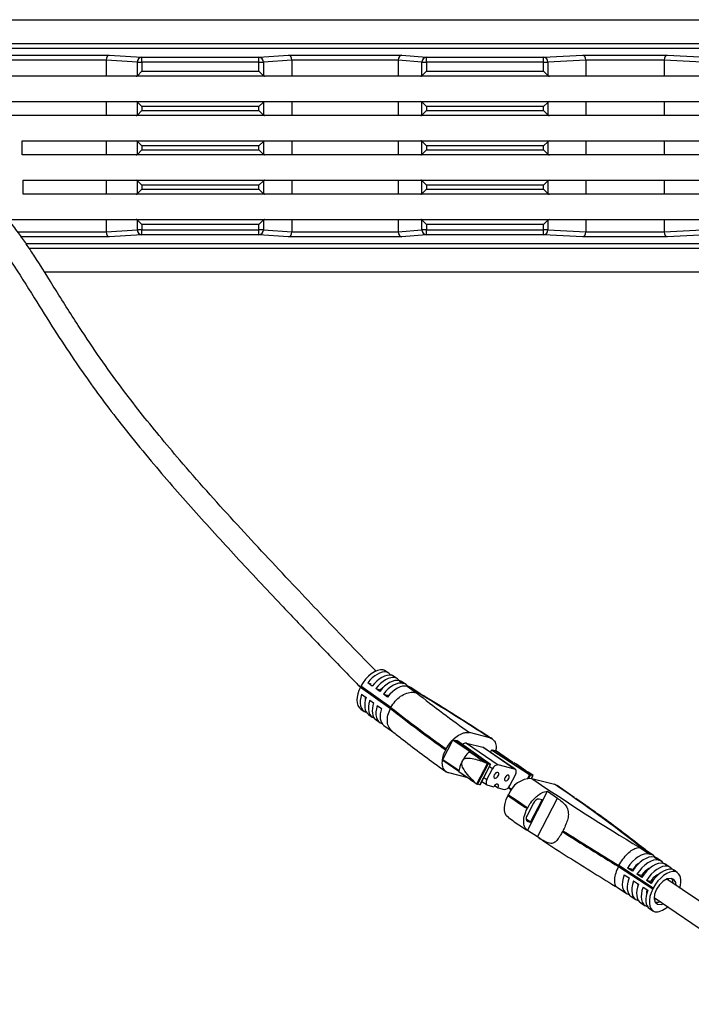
# Model space of a CAD drawing. Header units: millimetres. Extents: x 315 to 966, y 255 to 659.
# Tile 6 of 11: x 569 to 629, y 571 to 659. Entities that reach past the tile are written whole.
import ezdxf

# ---------------------------------------------------------------- set-up
doc = ezdxf.new("R2010")
doc.units = ezdxf.units.MM

msp = doc.modelspace()

# ---------------------------------------------------------------- linework, layer by layer
at = {"color": 7, "linetype": 'Continuous', "lineweight": 25}
for p, q in [((553.245, 659.126), (693.245, 659.126)), ((556.257, 657.013), (690.233, 657.013)), ((690.233, 656.563), (556.257, 656.563)), ((567.205, 655.977), (577.271, 655.977)), ((577.271, 655.977), (580.172, 655.785)), ((590.617, 655.785), (593.253, 655.977)), ((593.253, 655.977), (603.341, 655.977)), ((603.341, 655.977), (605.542, 655.785)), ((615.991, 655.785), (619.498, 655.977)), ((619.498, 655.977), (626.991, 655.977)), ((626.991, 655.977), (630.499, 655.785)), ((576.999, 655.528), (567.499, 655.528)), ((579.774, 655.336), (576.999, 655.519)), ((576.999, 655.519), (576.999, 654.081)), ((579.774, 655.336), (580.172, 655.336)), ((579.774, 654.133), (579.774, 655.336)), ((580.172, 655.336), (580.172, 655.785)), ((580.172, 655.785), (590.617, 655.785)), ((590.617, 655.336), (580.172, 655.336)), ((580.172, 655.336), (580.172, 654.531)), ((590.617, 655.336), (590.617, 655.785)), ((590.617, 655.336), (591.023, 655.336)), ((590.617, 654.531), (590.617, 655.336)), ((593.536, 655.519), (591.023, 655.336)), ((591.023, 655.336), (591.023, 654.125)), ((603.036, 655.528), (593.536, 655.528)), ((593.536, 655.519), (593.536, 654.081)), ((605.124, 655.336), (603.036, 655.518)), ((603.036, 655.518), (603.036, 654.081)), ((605.124, 655.336), (605.542, 655.336)), ((605.124, 654.113), (605.124, 655.336)), ((605.542, 655.336), (605.542, 655.785)), ((605.542, 655.785), (615.991, 655.785)), ((615.991, 655.336), (605.542, 655.336)), ((605.542, 655.336), (605.542, 654.531)), ((615.991, 655.336), (615.991, 655.785)), ((615.991, 655.336), (616.37, 655.336)), ((615.991, 654.531), (615.991, 655.336)), ((619.745, 655.52), (616.37, 655.336)), ((616.37, 655.336), (616.37, 654.152)), ((626.745, 655.528), (619.745, 655.528)), ((619.745, 655.52), (619.745, 654.081)), ((630.119, 655.336), (626.745, 655.52)), ((626.745, 655.52), (626.745, 654.081)), ((579.774, 654.133), (580.172, 654.531)), ((580.172, 654.531), (590.617, 654.531)), ((591.023, 654.125), (590.617, 654.531)), ((605.124, 654.113), (605.542, 654.531)), ((605.542, 654.531), (615.991, 654.531)), ((616.37, 654.152), (615.991, 654.531)), ((576.999, 654.081), (567.499, 654.081)), ((579.663, 654.081), (576.999, 654.081)), ((591.116, 654.081), (579.663, 654.081)), ((593.536, 654.081), (591.116, 654.081)), ((603.036, 654.081), (593.536, 654.081)), ((605.057, 654.081), (603.036, 654.081)), ((616.524, 654.081), (605.057, 654.081)), ((619.745, 654.081), (616.524, 654.081)), ((626.745, 654.081), (619.745, 654.081)), ((629.965, 654.081), (626.745, 654.081)), ((567.499, 651.831), (576.999, 651.831)), ((576.999, 651.831), (576.999, 650.581)), ((576.999, 651.831), (579.663, 651.831)), ((579.663, 651.831), (591.116, 651.831)), ((579.774, 650.633), (579.774, 651.779)), ((579.774, 651.779), (580.172, 651.381)), ((590.617, 651.381), (591.023, 651.787)), ((591.023, 651.787), (591.023, 650.625)), ((591.116, 651.831), (593.536, 651.831)), ((593.536, 651.831), (593.536, 650.581)), ((593.536, 651.831), (603.036, 651.831)), ((603.036, 651.831), (603.036, 650.581)), ((603.036, 651.831), (605.057, 651.831)), ((605.057, 651.831), (616.524, 651.831)), ((605.124, 651.799), (605.542, 651.381)), ((605.124, 650.613), (605.124, 651.799)), ((615.991, 651.381), (616.37, 651.761)), ((616.37, 651.761), (616.37, 650.652)), ((616.524, 651.831), (619.745, 651.831)), ((619.745, 651.831), (619.745, 650.581)), ((619.745, 651.831), (626.745, 651.831)), ((626.745, 651.831), (626.745, 650.581)), ((626.745, 651.831), (629.965, 651.831)), ((579.774, 650.633), (580.172, 651.031)), ((580.172, 651.381), (580.172, 651.031)), ((590.617, 651.381), (580.172, 651.381)), ((580.172, 651.031), (590.617, 651.031)), ((590.617, 651.031), (590.617, 651.381)), ((590.617, 651.031), (591.023, 650.625)), ((605.124, 650.613), (605.542, 651.031)), ((615.991, 651.381), (605.542, 651.381)), ((605.542, 651.381), (605.542, 651.031)), ((605.542, 651.031), (615.991, 651.031)), ((615.991, 651.031), (615.991, 651.381)), ((615.991, 651.031), (616.37, 650.652)), ((576.999, 650.581), (567.499, 650.581)), ((579.663, 650.581), (576.999, 650.581)), ((591.116, 650.581), (579.663, 650.581)), ((593.536, 650.581), (591.116, 650.581)), ((603.036, 650.581), (593.536, 650.581)), ((605.057, 650.581), (603.036, 650.581)), ((616.524, 650.581), (605.057, 650.581)), ((619.745, 650.581), (616.524, 650.581)), ((626.745, 650.581), (619.745, 650.581)), ((629.965, 650.581), (626.745, 650.581)), ((569.507, 647.081), (569.507, 648.331)), ((569.507, 648.331), (576.999, 648.331)), ((576.999, 648.331), (576.999, 647.081)), ((576.999, 648.331), (579.663, 648.331)), ((579.663, 648.331), (591.116, 648.331)), ((580.172, 647.881), (579.774, 648.279)), ((579.774, 647.133), (579.774, 648.279)), ((591.023, 648.287), (590.617, 647.881)), ((591.023, 648.287), (591.023, 647.125)), ((591.116, 648.331), (593.536, 648.331)), ((593.536, 648.331), (593.536, 647.081)), ((593.536, 648.331), (603.036, 648.331)), ((603.036, 648.331), (603.036, 647.081)), ((603.036, 648.331), (605.057, 648.331)), ((605.057, 648.331), (616.524, 648.331)), ((605.124, 647.113), (605.124, 648.299)), ((605.542, 647.881), (605.124, 648.299)), ((616.37, 648.261), (615.991, 647.881)), ((616.37, 648.261), (616.37, 647.152)), ((616.524, 648.331), (619.745, 648.331)), ((619.745, 648.331), (619.745, 647.081)), ((619.745, 648.331), (626.745, 648.331)), ((626.745, 648.331), (626.745, 647.081)), ((626.745, 648.331), (629.965, 648.331)), ((580.172, 647.531), (579.774, 647.133)), ((590.617, 647.881), (580.172, 647.881)), ((580.172, 647.881), (580.172, 647.531)), ((580.172, 647.531), (590.617, 647.531)), ((590.617, 647.531), (590.617, 647.881)), ((591.023, 647.125), (590.617, 647.531)), ((605.542, 647.531), (605.124, 647.113)), ((605.542, 647.881), (605.542, 647.531)), ((615.991, 647.881), (605.542, 647.881)), ((605.542, 647.531), (615.991, 647.531)), ((615.991, 647.531), (615.991, 647.881)), ((616.37, 647.152), (615.991, 647.531)), ((576.999, 647.081), (569.507, 647.081)), ((579.663, 647.081), (576.999, 647.081)), ((591.116, 647.081), (579.663, 647.081)), ((593.536, 647.081), (591.116, 647.081)), ((603.036, 647.081), (593.536, 647.081)), ((605.057, 647.081), (603.036, 647.081)), ((616.524, 647.081), (605.057, 647.081)), ((619.745, 647.081), (616.524, 647.081)), ((626.745, 647.081), (619.745, 647.081)), ((629.965, 647.081), (626.745, 647.081)), ((569.6, 643.581), (569.6, 644.831)), ((569.6, 644.831), (576.999, 644.831)), ((576.999, 644.831), (576.999, 643.581)), ((576.999, 644.831), (579.663, 644.831)), ((579.663, 644.831), (591.116, 644.831)), ((579.774, 643.633), (579.774, 644.779)), ((580.172, 644.381), (579.774, 644.779)), ((591.023, 644.787), (590.617, 644.381)), ((591.023, 644.787), (591.023, 643.625)), ((591.116, 644.831), (593.536, 644.831)), ((593.536, 644.831), (593.536, 643.581)), ((593.536, 644.831), (603.036, 644.831)), ((603.036, 644.831), (603.036, 643.581)), ((603.036, 644.831), (605.057, 644.831)), ((605.057, 644.831), (616.524, 644.831)), ((605.542, 644.381), (605.124, 644.799)), ((605.124, 643.613), (605.124, 644.799)), ((616.37, 644.761), (615.991, 644.381)), ((616.37, 644.761), (616.37, 643.652)), ((616.524, 644.831), (619.745, 644.831)), ((619.745, 644.831), (619.745, 643.581)), ((619.745, 644.831), (626.745, 644.831)), ((626.745, 644.831), (626.745, 643.581)), ((626.745, 644.831), (629.965, 644.831)), ((580.172, 644.031), (579.774, 643.633)), ((580.172, 644.381), (580.172, 644.031)), ((590.617, 644.381), (580.172, 644.381)), ((580.172, 644.031), (590.617, 644.031)), ((590.617, 644.031), (590.617, 644.381)), ((591.023, 643.625), (590.617, 644.031)), ((605.542, 644.031), (605.124, 643.613)), ((615.991, 644.381), (605.542, 644.381)), ((605.542, 644.381), (605.542, 644.031)), ((605.542, 644.031), (615.991, 644.031)), ((615.991, 644.031), (615.991, 644.381)), ((616.37, 643.652), (615.991, 644.031)), ((576.999, 643.581), (569.6, 643.581)), ((579.663, 643.581), (576.999, 643.581)), ((591.116, 643.581), (579.663, 643.581)), ((593.536, 643.581), (591.116, 643.581)), ((603.036, 643.581), (593.536, 643.581)), ((605.057, 643.581), (603.036, 643.581)), ((616.524, 643.581), (605.057, 643.581)), ((619.745, 643.581), (616.524, 643.581)), ((626.745, 643.581), (619.745, 643.581)), ((629.965, 643.581), (626.745, 643.581)), ((568.274, 641.331), (576.999, 641.331)), ((576.999, 641.331), (576.999, 640.232)), ((576.999, 641.331), (579.663, 641.331)), ((579.663, 641.331), (591.116, 641.331)), ((580.172, 640.881), (579.774, 641.279)), ((579.774, 640.416), (579.774, 641.279)), ((590.617, 640.881), (591.023, 641.287)), ((591.023, 641.287), (591.023, 640.416)), ((591.116, 641.331), (593.536, 641.331)), ((593.536, 641.331), (593.536, 640.233)), ((593.536, 641.331), (603.036, 641.331)), ((603.036, 641.331), (603.036, 640.234)), ((603.036, 641.331), (605.057, 641.331)), ((605.057, 641.331), (616.524, 641.331)), ((605.542, 640.881), (605.124, 641.299)), ((605.124, 640.416), (605.124, 641.299)), ((615.991, 640.881), (616.37, 641.261)), ((616.37, 641.261), (616.37, 640.416)), ((616.524, 641.331), (619.745, 641.331)), ((619.745, 641.331), (619.745, 640.231)), ((619.745, 641.331), (626.745, 641.331)), ((626.745, 641.331), (626.745, 640.231)), ((626.745, 641.331), (629.965, 641.331)), ((576.999, 640.232), (579.774, 640.416)), ((580.172, 640.416), (579.774, 640.416)), ((590.617, 640.881), (580.172, 640.881)), ((580.172, 640.881), (580.172, 640.416)), ((580.172, 640.416), (590.617, 640.416)), ((580.172, 639.966), (580.172, 640.416)), ((590.617, 640.416), (590.617, 640.881)), ((591.023, 640.416), (590.617, 640.416)), ((590.617, 639.966), (590.617, 640.416)), ((591.023, 640.416), (593.536, 640.233)), ((593.536, 640.224), (603.036, 640.224)), ((603.036, 640.234), (605.124, 640.416)), ((605.542, 640.416), (605.124, 640.416)), ((615.991, 640.881), (605.542, 640.881)), ((605.542, 640.881), (605.542, 640.416)), ((605.542, 640.416), (615.991, 640.416)), ((605.542, 639.966), (605.542, 640.416)), ((615.991, 640.416), (615.991, 640.881)), ((616.37, 640.416), (615.991, 640.416)), ((615.991, 639.966), (615.991, 640.416)), ((616.37, 640.416), (619.745, 640.231)), ((619.745, 640.224), (626.745, 640.224)), ((626.745, 640.231), (630.119, 640.416)), ((580.172, 639.966), (577.271, 639.774)), ((590.617, 639.966), (580.172, 639.966)), ((593.253, 639.774), (590.617, 639.966)), ((603.341, 639.774), (593.253, 639.774)), ((605.542, 639.966), (603.341, 639.774)), ((615.991, 639.966), (605.542, 639.966)), ((619.498, 639.774), (615.991, 639.966)), ((626.991, 639.774), (619.498, 639.774)), ((630.499, 639.966), (626.991, 639.774)), ((693.245, 636.626), (571.509, 636.626)), ((602.141, 600.953), (601.808, 601.171)), ((600.707, 599.773), (600.31, 600.055)), ((600.31, 600.055), (600.577, 599.986)), ((602.961, 600.417), (602.593, 600.657)), ((603.138, 600.252), (603.468, 600.018)), ((603.138, 600.252), (603.148, 600.25)), ((603.525, 600.003), (603.148, 600.25)), ((603.735, 599.911), (603.357, 600.158)), ((603.525, 600.003), (603.468, 600.018)), ((599.66, 599.678), (599.705, 599.765)), ((599.66, 599.678), (602.336, 597.778)), ((602.382, 597.865), (599.705, 599.765)), ((599.767, 599.04), (600.164, 598.759)), ((601.376, 599.298), (601.029, 599.545)), ((601.029, 599.545), (601.432, 599.441)), ((601.432, 599.441), (601.469, 599.416)), ((602.078, 598.8), (601.706, 599.064)), ((601.706, 599.064), (602.158, 598.947)), ((602.393, 599.158), (602.158, 598.947)), ((603.84, 599.754), (604.655, 599.175)), ((603.84, 599.754), (603.95, 599.725)), ((604.88, 599.117), (603.95, 599.725)), ((605.046, 599.054), (604.159, 599.634)), ((600.486, 598.53), (600.833, 598.284)), ((602.158, 598.947), (602.183, 598.93)), ((599.692, 597.73), (599.983, 597.524)), ((600.38, 597.242), (600.702, 597.014)), ((601.163, 598.049), (601.535, 597.785)), ((602.336, 597.778), (602.382, 597.865)), ((601.049, 596.767), (601.38, 596.533)), ((601.751, 596.269), (602.524, 595.72)), ((611.187, 595.161), (609.389, 595.625)), ((607.013, 593.22), (607.91, 594.953)), ((607.961, 594.989), (609.506, 593.939)), ((607.961, 594.989), (608.255, 594.914)), ((611.244, 592.791), (608.255, 594.914)), ((608.255, 594.914), (608.261, 594.911)), ((611.25, 592.789), (608.261, 594.911)), ((609.101, 594.695), (611.947, 592.761)), ((609.101, 594.695), (610.559, 594.32)), ((607.312, 594.175), (607.267, 594.087)), ((609.39, 593.969), (609.506, 593.939)), ((613.404, 592.385), (610.559, 594.32)), ((613.459, 592.361), (610.613, 594.295)), ((611.249, 593.863), (611.353, 594.065)), ((611.353, 594.065), (611.405, 594.101)), ((614.738, 591.854), (611.353, 594.065)), ((611.405, 594.101), (611.699, 594.026)), ((611.405, 594.101), (614.823, 591.868)), ((613.244, 592.975), (611.699, 594.026)), ((613.247, 592.975), (611.704, 594.023)), ((607.014, 593.171), (608.438, 592.203)), ((608.726, 593.059), (608.772, 593.146)), ((610.034, 591.057), (610.972, 592.87)), ((611.034, 592.845), (610.092, 591.025)), ((611.034, 592.845), (611.244, 592.791)), ((613.244, 592.975), (613.36, 592.945)), ((609.257, 591.589), (607.531, 592.034)), ((610.305, 590.97), (611.246, 592.79)), ((610.321, 590.98), (611.252, 592.78)), ((610.94, 591.454), (611.428, 592.398)), ((611.246, 592.79), (611.244, 592.791)), ((611.252, 592.78), (611.246, 592.79)), ((613.404, 592.385), (611.947, 592.761)), ((610.479, 591.286), (610.95, 590.965)), ((612.98, 590.927), (613.469, 591.872)), ((614.82, 591.869), (614.738, 591.854)), ((614.823, 591.868), (614.82, 591.869)), ((614.823, 591.868), (615.033, 591.814)), ((614.909, 591.553), (615.045, 591.817)), ((614.924, 591.549), (616.964, 591.023)), ((610.302, 590.97), (610.092, 591.025)), ((610.302, 590.97), (610.305, 590.97)), ((610.321, 590.98), (610.305, 590.97)), ((611.005, 590.94), (611.542, 590.802)), ((611.617, 590.912), (611.925, 590.703)), ((611.925, 590.703), (612.462, 590.565)), ((612.838, 590.728), (613.125, 590.54)), ((614.538, 586.921), (616.346, 590.416)), ((616.346, 590.416), (617.224, 589.796)), ((618.723, 589.863), (617.182, 590.925)), ((612.806, 590.01), (612.851, 590.098)), ((615.085, 589.353), (614.508, 588.238)), ((614.823, 587.661), (615.853, 589.652)), ((615.433, 586.336), (617.224, 589.796)), ((615.853, 589.652), (615.603, 589.716)), ((619.741, 589.147), (618.863, 589.767)), ((614.569, 588.943), (614.524, 588.856)), ((614.823, 587.661), (614.432, 587.927)), ((614.573, 587.725), (614.823, 587.661)), ((615.433, 586.336), (614.538, 586.921)), ((617.668, 586.807), (617.714, 586.895)), ((624.555, 585.384), (625.432, 584.81)), ((625.548, 584.78), (624.78, 585.326)), ((625.779, 584.674), (625.054, 585.189)), ((625.548, 584.78), (625.432, 584.81)), ((625.86, 584.531), (626.269, 584.263)), ((625.86, 584.531), (625.923, 584.514)), ((626.281, 584.26), (625.923, 584.514)), ((626.512, 584.154), (626.154, 584.408)), ((626.281, 584.26), (626.269, 584.263)), ((622.66, 583.698), (622.705, 583.786)), ((622.66, 583.698), (625.715, 581.701)), ((625.761, 581.788), (622.705, 583.786)), ((623.9, 583.286), (623.472, 583.566)), ((623.937, 583.446), (623.472, 583.566)), ((623.937, 583.446), (623.983, 583.415)), ((627.254, 583.628), (626.896, 583.882)), ((627.885, 583.179), (627.612, 583.373)), ((623.175, 582.973), (623.603, 582.693)), ((624.012, 582.426), (624.45, 582.14)), ((624.747, 582.732), (624.309, 583.019)), ((624.722, 582.912), (624.309, 583.019)), ((624.722, 582.912), (624.819, 582.846)), ((625.564, 582.198), (625.155, 582.465)), ((625.516, 582.372), (625.155, 582.465)), ((625.516, 582.372), (625.627, 582.297)), ((626.296, 583.042), (626.293, 583.044)), ((640.918, 573.1), (626.969, 582.584)), ((627.122, 582.48), (627.112, 582.63)), ((622.532, 581.856), (623.365, 581.311)), ((624.374, 581.93), (624.376, 581.929)), ((624.858, 581.873), (625.267, 581.605)), ((625.715, 581.701), (625.761, 581.788)), ((623.607, 581.211), (623.574, 581.219)), ((623.793, 581.031), (624.202, 580.764)), ((624.424, 580.669), (624.411, 580.672)), ((625.168, 581.39), (625.188, 581.376)), ((625.844, 580.93), (639.817, 571.43)), ((625.854, 580.78), (625.997, 580.826)), ((624.64, 580.478), (625.048, 580.21)), ((625.457, 579.943), (625.769, 579.739))]:
    msp.add_line(p, q, dxfattribs=at)
at = {"color": 8, "linetype": 'Continuous', "lineweight": 25}
for p, q in [((569.116, 640.224), (576.999, 640.224)), ((577.271, 639.774), (569.437, 639.774)), ((569.85, 639.188), (690.233, 639.188)), ((690.233, 638.738), (570.152, 638.738)), ((609.365, 593.963), (607.91, 594.953)), ((607.013, 593.22), (608.446, 592.246)), ((611.428, 592.398), (611.152, 592.587)), ((610.663, 591.642), (610.94, 591.454)), ((614.589, 591.567), (614.738, 591.854)), ((614.82, 591.869), (614.668, 591.574)), ((614.899, 591.555), (615.033, 591.814)), ((612.865, 590.758), (613.149, 590.573)), ((614.573, 587.725), (614.476, 587.791))]:
    msp.add_line(p, q, dxfattribs=at)
at = {"color": 7, "linetype": 'Continuous', "lineweight": 25, "flags": 128}
for points in [[(601.738, 599.702), (601.691, 599.668), (601.432, 599.441)], [(600.084, 598.815), (600.076, 598.629), (600.089, 598.496)], [(610.559, 594.32), (610.611, 594.297), (610.613, 594.295)], [(611.699, 594.026), (611.704, 594.023), (611.704, 594.023)], [(607.014, 593.171), (607.01, 593.175), (607.007, 593.18), (607.006, 593.187), (607.005, 593.195), (607.007, 593.203), (607.009, 593.211), (607.013, 593.22)], [(611.591, 591.869), (611.552, 591.763), (611.546, 591.667), (611.573, 591.594), (611.631, 591.556), (611.709, 591.559), (611.797, 591.602), (611.88, 591.678), (611.947, 591.777), (611.986, 591.883), (611.992, 591.979), (611.964, 592.052), (611.907, 592.09), (611.828, 592.087), (611.741, 592.044), (611.658, 591.967), (611.591, 591.869)], [(613.469, 591.872), (613.508, 591.959), (613.534, 592.045), (613.546, 592.128), (613.544, 592.204), (613.528, 592.27), (613.498, 592.323), (613.457, 592.362), (613.404, 592.385)], [(610.94, 591.454), (610.901, 591.367), (610.875, 591.28), (610.863, 591.198), (610.865, 591.122), (610.881, 591.056), (610.91, 591.003), (610.952, 590.964), (611.005, 590.94)], [(612.547, 591.622), (612.51, 591.522), (612.504, 591.431), (612.53, 591.362), (612.585, 591.326), (612.659, 591.328), (612.742, 591.369), (612.821, 591.442), (612.884, 591.535), (612.921, 591.636), (612.927, 591.727), (612.901, 591.796), (612.847, 591.832), (612.772, 591.829), (612.689, 591.789), (612.61, 591.716), (612.547, 591.622)], [(611.925, 590.703), (611.967, 590.817), (611.974, 590.921), (611.944, 590.999), (611.882, 591.04), (611.798, 591.037), (611.703, 590.991), (611.614, 590.908), (611.542, 590.802)], [(616.964, 591.023), (617.174, 590.93), (617.182, 590.925)], [(612.847, 588.056), (612.689, 588.206), (612.571, 588.42), (612.507, 588.684), (612.499, 588.986), (612.548, 589.317), (612.652, 589.663), (612.806, 590.01)], [(614.508, 588.238), (614.47, 588.151), (614.444, 588.065), (614.432, 587.982), (614.434, 587.906), (614.45, 587.841), (614.479, 587.787), (614.521, 587.748), (614.573, 587.725)], [(624.46, 583.979), (624.222, 583.785), (623.937, 583.446)], [(627.798, 582.021), (627.764, 582.28), (627.609, 582.535), (627.347, 582.648), (627.014, 582.601), (626.655, 582.403), (626.319, 582.079), (626.05, 581.674)], [(627.398, 582.639), (627.479, 582.45), (627.505, 582.223)], [(624.4, 582.172), (624.375, 581.962), (624.374, 581.921)], [(625.198, 581.651), (625.169, 581.422), (625.17, 581.313)], [(626.05, 581.674), (625.885, 581.242), (625.847, 580.842), (625.941, 580.527), (626.153, 580.34), (626.456, 580.307), (626.673, 580.367)], [(626.381, 580.566), (626.199, 580.512), (625.951, 580.511)]]:
    msp.add_lwpolyline(points, dxfattribs=at)
at = {"color": 7, "linetype": 'Continuous', "lineweight": 25}
for centre, radius, start, end in [((580.208, 655.352), 0.435, 94.789, 182.19239), ((590.586, 655.349), 0.437, 358.21848, 85.90561), ((605.565, 655.345), 0.441, 93.05214, 181.16579), ((615.942, 655.359), 0.429, 356.81403, 83.49248), ((580.208, 640.399), 0.435, 177.80761, 265.211), ((590.586, 640.402), 0.437, 274.09439, 1.78152), ((605.565, 640.407), 0.441, 178.83421, 266.94786), ((615.942, 640.392), 0.429, 276.50752, 3.18597), ((678.339, 692.484), 118.894, 231.70271, 234.55449), ((482.106, 396.375), 237.019, 57.00223, 58.80207), ((679.276, 695.429), 124.32, 231.7653, 234.60399), ((679.322, 695.517), 124.32, 231.7653, 234.60399), ((607.962, 594.933), 0.056, 90.60337, 159.39967), ((609.066, 594.274), 0.423, 85.27413, 137.38567), ((709.09, 737.177), 174.53, 235.14763, 235.71815), ((709.588, 737.858), 175.339, 235.14821, 235.79117), ((611.076, 592.994), 0.155, 245.10086, 254.18269), ((507.025, 432.897), 192.152, 55.79527, 56.40014), ((708.172, 735.402), 174.53, 235.14763, 235.71815), ((708.646, 736.037), 175.339, 235.14821, 235.79117), ((611.952, 592.201), 0.56, 90.60337, 159.39967), ((614.947, 589.31), 2.239, 90.60337, 159.39967), ((738.889, 774.603), 221.08, 235.89384, 238.85785), ((615.039, 591.825), 0.0122, 243.27098, 295.16471), ((610.134, 591.173), 0.155, 245.10086, 254.18269), ((612.456, 591.124), 0.56, 270.60337, 339.39967), ((542.236, 480.292), 133.588, 51.83699, 55.98621), ((721.426, 749.798), 193.21, 235.79308, 236.40696), ((721.471, 749.885), 193.21, 235.79308, 236.40696), ((615.609, 589.156), 0.56, 90.60337, 159.39967), ((753.087, 798.684), 251.456, 237.41582, 238.7557), ((753.132, 798.772), 251.456, 237.41582, 238.7557), ((626.244, 581.94), 1.806, 115.08072, 147.43081), ((627.021, 581.416), 1.783, 113.64401, 147.56596)]:
    msp.add_arc(centre, radius, start, end, dxfattribs=at)
for centre, major_axis, ratio, start_param, end_param in [((577.271, 655.528), (0.015, 0.45), 0.602469, 0.054823, 1.590713), ((593.253, 655.528), (-0.016, 0.45), 0.628988, 4.689503, 6.225393), ((603.341, 655.528), (0.02, 0.45), 0.675928, 0.064329, 1.600219), ((619.498, 655.528), (-0.012, 0.45), 0.54789, 4.6974, 6.23329), ((626.991, 655.528), (0.012, 0.45), 0.54789, 0.049896, 1.585786), ((577.508, 655.512), (-0.508, 0.034), 0.884054, 0.039833, 0.058455), ((593.037, 655.512), (-0.498, -0.036), 0.90137, 3.075996, 3.095822), ((603.521, 655.512), (-0.483, 0.042), 0.927912, 0.058846, 0.080784), ((619.211, 655.512), (-0.533, -0.029), 0.842789, 3.095473, 3.111614), ((627.278, 655.512), (-0.533, 0.029), 0.842789, 0.029978, 0.046119), ((579.663, 654.531), (0, 0.45), 0.527529, 3.141593, 3.62702), ((591.116, 654.531), (0, 0.45), 0.479163, 2.694753, 3.141593), ((605.057, 654.531), (0, 0.45), 0.40024, 3.141593, 3.522306), ((616.524, 654.531), (0, 0.45), 0.637691, 2.573919, 3.141593), ((579.663, 651.381), (0, 0.45), 0.527529, 5.797758, 6.283185), ((591.116, 651.381), (0, 0.45), 0.479163, 0, 0.44684), ((605.057, 651.381), (0, 0.45), 0.40024, 5.902472, 6.283185), ((616.524, 651.381), (0, 0.45), 0.637691, 0, 0.567674), ((579.663, 651.031), (0, 0.45), 0.527529, 3.141593, 3.62702), ((591.116, 651.031), (0, 0.45), 0.479163, 2.694753, 3.141593), ((605.057, 651.031), (0, 0.45), 0.40024, 3.141593, 3.522306), ((616.524, 651.031), (0, 0.45), 0.637691, 2.573919, 3.141593), ((579.663, 647.881), (0, 0.45), 0.527529, 5.797758, 6.283185), ((591.116, 647.881), (0, 0.45), 0.479163, 0, 0.44684), ((605.057, 647.881), (0, 0.45), 0.40024, 5.902472, 6.283185), ((616.524, 647.881), (0, 0.45), 0.637691, 0, 0.567674), ((579.663, 647.531), (0, 0.45), 0.527529, 3.141593, 3.62702), ((591.116, 647.531), (0, 0.45), 0.479163, 2.694753, 3.141593), ((605.057, 647.531), (0, 0.45), 0.40024, 3.141593, 3.522306), ((616.524, 647.531), (0, 0.45), 0.637691, 2.573919, 3.141593), ((579.663, 644.381), (0, 0.45), 0.527529, 5.797758, 6.283185), ((591.116, 644.381), (0, 0.45), 0.479163, 0, 0.44684), ((605.057, 644.381), (0, 0.45), 0.40024, 5.902472, 6.283185), ((616.524, 644.381), (0, 0.45), 0.637691, 0, 0.567674), ((579.663, 644.031), (0, 0.45), 0.527529, 3.141593, 3.62702), ((591.116, 644.031), (0, 0.45), 0.479163, 2.694753, 3.141593), ((605.057, 644.031), (0, 0.45), 0.40024, 3.141593, 3.522306), ((616.524, 644.031), (0, 0.45), 0.637691, 2.573919, 3.141593), ((579.663, 640.881), (0, 0.45), 0.527529, 5.797758, 6.283185), ((591.116, 640.881), (0, 0.45), 0.479163, 0, 0.44684), ((605.057, 640.881), (0, 0.45), 0.40024, 5.902472, 6.283185), ((616.524, 640.881), (0, 0.45), 0.637691, 0, 0.567674), ((577.508, 640.239), (0.508, 0.034), 0.884054, 3.083138, 3.10176), ((577.271, 640.224), (-0.015, 0.45), 0.602469, 1.55088, 3.08677), ((593.253, 640.224), (0.016, 0.45), 0.628988, 3.199385, 4.735275), ((593.037, 640.239), (0.498, -0.036), 0.90137, 0.045771, 0.065596), ((603.521, 640.239), (0.483, 0.042), 0.927912, 3.060809, 3.082747), ((603.341, 640.224), (-0.02, 0.45), 0.675928, 1.541374, 3.077263), ((619.498, 640.224), (0.012, 0.45), 0.54789, 3.191488, 4.727378), ((619.211, 640.239), (0.533, -0.029), 0.842789, 0.029978, 0.046119), ((627.278, 640.239), (0.533, 0.029), 0.842789, 3.095473, 3.111614), ((626.991, 640.224), (-0.012, 0.45), 0.54789, 1.555807, 3.091697), ((600.874, 599.464), (1.126, 1.653), 0.58033, 0.283851, 1.776876), ((601.165, 599.257), (1.126, 1.653), 0.58033, 0.266192, 1.48189), ((601.562, 598.975), (1.126, 1.653), 0.58033, 0.242155, 1.48189), ((602.158, 598.553), (17.678, -12.045), 0.091533, 1.642013, 1.659672), ((600.693, 599.51), (1.126, 1.653), 0.58033, 0.011104, 0.128309), ((601.025, 599.293), (1.126, 1.653), 0.58033, 6.048548, 6.429153), ((602.158, 598.553), (17.678, -12.045), 0.091533, 1.598462, 1.617976), ((601.478, 598.997), (1.126, 1.653), 0.58033, 0.011104, 0.170004), ((601.884, 598.747), (1.126, 1.653), 0.58033, 0.222642, 1.48189), ((602.231, 598.5), (1.126, 1.653), 0.58033, 0.20608, 1.48189), ((602.562, 598.266), (1.126, 1.653), 0.58033, 0.20608, 1.48189), ((602.934, 598.002), (1.126, 1.653), 0.58033, 0.20608, 1.48189), ((601.846, 598.757), (1.126, 1.653), 0.58033, 6.089138, 6.472704), ((602.242, 598.498), (1.126, 1.653), 0.58033, 0.011104, 0.20608), ((602.619, 598.251), (1.126, 1.653), 0.58033, 6.074896, 6.489265), ((600.829, 599.376), (1.126, 1.653), 0.58033, 1.776876, 3.130489), ((601.12, 599.169), (1.126, 1.653), 0.58033, 2.019991, 3.28756), ((603.043, 597.974), (1.126, 1.653), 0.58033, 0.011104, 0.20608), ((601.517, 598.888), (1.126, 1.653), 0.58033, 2.019991, 3.130489), ((601.839, 598.659), (1.126, 1.653), 0.58033, 2.019991, 3.331111), ((602.186, 598.413), (1.126, 1.653), 0.58033, 2.019991, 3.130489), ((602.517, 598.178), (1.126, 1.653), 0.58033, 2.019991, 3.347673), ((602.888, 597.914), (1.126, 1.653), 0.58033, 2.019991, 3.130489), ((624.526, 583.059), (1.126, 1.653), 0.58033, 0.20608, 1.658082), ((624.954, 582.779), (1.126, 1.653), 0.58033, 0.20608, 1.658082), ((625.363, 582.512), (1.126, 1.653), 0.58033, 0.20608, 1.658082), ((625.8, 582.225), (1.126, 1.653), 0.58033, 0.223871, 1.658082), ((624.642, 583.029), (1.126, 1.653), 0.58033, 6.072681, 6.489265), ((625.017, 582.762), (1.126, 1.653), 0.58033, 6.272081, 6.489265), ((625.375, 582.508), (1.126, 1.653), 0.58033, 6.067705, 6.489265), ((626.209, 581.958), (1.126, 1.653), 0.58033, 0.245552, 1.658082), ((626.618, 581.691), (1.126, 1.653), 0.58033, 0.267251, 1.658082), ((626.93, 581.487), (1.126, 1.653), 0.58033, 0.283851, 1.776876), ((625.465, 582.445), (17.678, -12.045), 0.091533, 1.542428, 1.564109), ((625.759, 582.236), (1.126, 1.653), 0.58033, 6.272081, 6.471474), ((626.117, 581.982), (1.126, 1.653), 0.58033, 6.073209, 6.449793), ((625.465, 582.445), (17.678, -12.045), 0.091533, 1.504129, 1.520729), ((626.475, 581.728), (1.126, 1.653), 0.58033, 6.272081, 6.428094), ((626.748, 581.534), (1.126, 1.653), 0.58033, 5.232323, 6.411494), ((624.48, 582.971), (1.126, 1.653), 0.58033, 1.9462, 3.347673), ((624.909, 582.691), (1.126, 1.653), 0.58033, 1.9462, 3.152697), ((625.317, 582.424), (1.126, 1.653), 0.58033, 1.9462, 3.347673), ((625.755, 582.138), (1.126, 1.653), 0.58033, 1.9462, 3.152697), ((626.164, 581.871), (1.126, 1.653), 0.58033, 1.9462, 3.3082), ((626.572, 581.603), (1.126, 1.653), 0.58033, 1.9462, 3.152697), ((626.885, 581.399), (1.126, 1.653), 0.58033, 1.776876, 3.269901), ((626.072, 581.894), (1.126, 1.653), 0.58033, 3.387145, 3.435166), ((626.703, 581.446), (1.126, 1.653), 0.58033, 3.425444, 4.241033)]:
    msp.add_ellipse(centre, major_axis=major_axis, ratio=ratio, start_param=start_param, end_param=end_param, dxfattribs=at)
for points, knots in [([(601.047, 601.113), (600.813, 601.349), (599.716, 602.458), (597.141, 605.135), (593.145, 609.336), (588.389, 614.427), (584.516, 618.748), (581.756, 622.026), (580.011, 624.188), (578.249, 626.476), (576.44, 628.984), (574.503, 631.863), (572.563, 634.951), (571.008, 637.46), (569.876, 639.159), (569.126, 640.226), (568.218, 641.427), (567.07, 642.771), (565.667, 644.144), (564.642, 644.952), (564.101, 645.378)], [0, 0, 0, 0, 0.017903, 0.08387, 0.198069, 0.326111, 0.452617, 0.501896, 0.54749, 0.59492, 0.648536, 0.702958, 0.767902, 0.829467, 0.849268, 0.869527, 0.894759, 0.925238, 0.960531, 1, 1, 1, 1]), ([(566.935, 639.796), (566.968, 639.755), (567.162, 639.513), (567.519, 639.026), (568.022, 638.323), (569.072, 636.778), (570.509, 634.47), (572.339, 631.539), (574.024, 628.977), (575.642, 626.657), (577.275, 624.45), (579.065, 622.162), (581.571, 619.11), (584.762, 615.458), (588.639, 611.222), (592.157, 607.478), (595.34, 604.125), (597.59, 601.786), (599.032, 600.3), (599.531, 599.804), (599.626, 599.709)], [0, 0, 0, 0, 0.002996, 0.017835, 0.034108, 0.051779, 0.122441, 0.185177, 0.243984, 0.293506, 0.343921, 0.399223, 0.459265, 0.57124, 0.682107, 0.798096, 0.87633, 0.957575, 0.991941, 1, 1, 1, 1]), ([(602.382, 597.865), (602.498, 598.057), (602.732, 598.44), (603.237, 598.888), (603.788, 599.175), (604.274, 599.253), (604.549, 599.209), (604.651, 599.176), (604.655, 599.175)], [0, 0, 0, 0, 0.213817, 0.427624, 0.641737, 0.856505, 0.994993, 1, 1, 1, 1]), ([(605.03, 599.055), (604.986, 599.081), (604.939, 599.107), (604.883, 599.117), (604.88, 599.117)], [0, 0, 0, 0, 0.956364, 1, 1, 1, 1]), ([(611.394, 595.071), (611.063, 595.285), (610.015, 595.965), (608.189, 597.122), (606.364, 598.253), (605.276, 598.914), (604.97, 599.1)], [0, 0, 0, 0, 0.161821, 0.51239, 0.862769, 1, 1, 1, 1]), ([(602.489, 595.757), (602.385, 595.858), (602.168, 596.07), (602.042, 596.577), (602.076, 597.173), (602.249, 597.576), (602.336, 597.778)], [0, 0, 0, 0, 0.234306, 0.489777, 0.744882, 1, 1, 1, 1]), ([(602.434, 595.79), (602.708, 595.574), (603.509, 594.943), (604.922, 593.869), (606.291, 592.862), (607.105, 592.28), (607.299, 592.141)], [0, 0, 0, 0, 0.184071, 0.537182, 0.889487, 1, 1, 1, 1]), ([(607.312, 594.175), (607.347, 594.238), (607.486, 594.496), (607.805, 594.92), (608.286, 595.349), (608.728, 595.578), (609.102, 595.666), (609.289, 595.639), (609.389, 595.625)], [0, 0, 0, 0, 0.069624, 0.283045, 0.496607, 0.710728, 0.844684, 1, 1, 1, 1]), ([(611.187, 595.161), (611.229, 595.148), (611.398, 595.094), (611.626, 594.883), (611.779, 594.488), (611.747, 594.152), (611.733, 594.004)], [0, 0, 0, 0, 0.103486, 0.424655, 0.745567, 1, 1, 1, 1]), ([(607.531, 592.034), (607.511, 592.039), (607.361, 592.082), (607.129, 592.252), (606.953, 592.659), (606.948, 593.193), (607.078, 593.694), (607.22, 593.99), (607.267, 594.087)], [0, 0, 0, 0, 0.033342, 0.249201, 0.46495, 0.680121, 0.894527, 1, 1, 1, 1]), ([(609.352, 593.953), (609.213, 593.796), (608.993, 593.546), (608.831, 593.255), (608.772, 593.146)], [0, 0, 0, 0, 0.629661, 1, 1, 1, 1]), ([(609.352, 593.953), (609.356, 593.957), (609.364, 593.964), (609.377, 593.969), (609.385, 593.97), (609.389, 593.969), (609.39, 593.969)], [0, 0, 0, 0, 0.31567, 0.6313311, 0.947206, 1, 1, 1, 1]), ([(608.726, 593.059), (608.699, 593.004), (608.575, 592.753), (608.477, 592.449), (608.44, 592.219), (608.434, 592.178)], [0, 0, 0, 0, 0.185775, 0.855391, 1, 1, 1, 1]), ([(609.865, 591.192), (609.684, 591.369), (609.321, 591.723), (608.959, 592.193), (608.762, 592.566), (608.695, 592.757), (608.685, 592.923), (608.702, 593.01), (608.723, 593.052), (608.726, 593.059)], [0, 0, 0, 0, 0.346764, 0.691832, 0.78738, 0.896495, 0.943257, 0.990501, 1, 1, 1, 1]), ([(608.772, 593.146), (608.787, 593.17), (608.823, 593.227), (608.93, 593.301), (609.201, 593.378), (609.852, 593.311), (610.401, 593.108), (610.783, 592.967)], [0, 0, 0, 0, 0.034729, 0.083074, 0.166615, 0.420139, 1, 1, 1, 1]), ([(610.972, 592.87), (610.958, 592.877), (610.897, 592.913), (610.833, 592.943), (610.783, 592.967)], [0, 0, 0, 0, 0.218992, 1, 1, 1, 1]), ([(611.011, 592.854), (611.006, 592.856), (610.996, 592.86), (610.982, 592.864), (610.975, 592.868), (610.972, 592.87)], [0, 0, 0, 0, 0.3730319, 0.7445702, 1, 1, 1, 1]), ([(613.36, 592.945), (613.364, 592.944), (613.367, 592.943), (613.369, 592.94), (613.369, 592.939)], [0, 0, 0, 0, 0.90044, 1, 1, 1, 1]), ([(608.448, 592.149), (608.445, 592.15), (608.439, 592.153), (608.434, 592.162), (608.433, 592.172), (608.434, 592.177), (608.434, 592.178)], [0, 0, 0, 0, 0.31607, 0.632144, 0.948081, 1, 1, 1, 1]), ([(609.865, 591.192), (609.887, 591.172), (609.941, 591.124), (610, 591.082), (610.034, 591.057)], [0, 0, 0, 0, 0.403978, 1, 1, 1, 1]), ([(615.032, 591.822), (615.033, 591.821), (615.038, 591.818), (615.043, 591.816), (615.044, 591.815), (615.044, 591.814)], [0, 0, 0, 0, 0.176438, 0.587393, 1, 1, 1, 1]), ([(610.069, 591.033), (610.064, 591.036), (610.055, 591.041), (610.043, 591.05), (610.037, 591.055), (610.034, 591.057)], [0, 0, 0, 0, 0.3730319, 0.7445702, 1, 1, 1, 1]), ([(614.569, 588.943), (614.656, 589.094), (614.854, 589.438), (615.22, 589.839), (615.645, 590.175), (616.017, 590.365), (616.259, 590.402), (616.346, 590.416)], [0, 0, 0, 0, 0.195717, 0.447596, 0.604917, 0.857353, 1, 1, 1, 1]), ([(617.224, 589.796), (617.505, 589.573), (617.963, 589.209), (618.207, 588.634), (618.193, 588.117), (618.04, 587.599), (617.86, 587.183), (617.744, 586.955), (617.714, 586.895)], [0, 0, 0, 0, 0.325135, 0.529042, 0.686693, 0.818984, 0.951714, 1, 1, 1, 1]), ([(614.538, 586.921), (614.534, 586.924), (614.427, 587.006), (614.264, 587.237), (614.185, 587.722), (614.266, 588.23), (614.405, 588.616), (614.495, 588.797), (614.524, 588.856)], [0, 0, 0, 0, 0.009665, 0.262418, 0.515039, 0.767424, 0.925265, 1, 1, 1, 1]), ([(625.066, 585.18), (624.822, 585.373), (624.052, 585.98), (622.67, 587.029), (621.152, 588.149), (620.154, 588.854), (619.788, 589.113)], [0, 0, 0, 0, 0.152568, 0.481694, 0.810068, 1, 1, 1, 1]), ([(612.848, 588.056), (613.199, 587.817), (613.724, 587.46), (614.276, 587.097), (614.459, 586.976)], [0, 0, 0, 0, 0.668371, 1, 1, 1, 1]), ([(617.668, 586.807), (617.605, 586.689), (617.462, 586.423), (617.231, 586.083), (616.959, 585.816), (616.604, 585.716), (616.122, 585.898), (615.668, 586.187), (615.433, 586.336)], [0, 0, 0, 0, 0.096066, 0.218139, 0.342246, 0.511148, 0.748185, 1, 1, 1, 1]), ([(615.566, 586.245), (615.714, 586.147), (616.558, 585.588), (618.181, 584.551), (620.383, 583.165), (621.896, 582.243), (622.629, 581.796)], [0, 0, 0, 0, 0.067243, 0.384474, 0.701456, 1, 1, 1, 1]), ([(622.705, 583.786), (622.817, 583.981), (623.041, 584.37), (623.474, 584.867), (623.919, 585.227), (624.286, 585.386), (624.482, 585.395), (624.552, 585.384), (624.555, 585.384)], [0, 0, 0, 0, 0.213817, 0.427624, 0.641737, 0.856505, 0.994993, 1, 1, 1, 1]), ([(625.053, 585.188), (624.969, 585.239), (624.882, 585.292), (624.784, 585.325), (624.78, 585.326)], [0, 0, 0, 0, 0.963934, 1, 1, 1, 1]), ([(622.66, 583.698), (622.569, 583.5), (622.386, 583.104), (622.276, 582.552), (622.314, 582.124), (622.424, 581.905), (622.526, 581.864), (622.534, 581.86)], [0, 0, 0, 0, 0.244273, 0.488534, 0.733145, 0.978504, 1, 1, 1, 1])]:
    msp.add_open_spline(points, degree=3, knots=knots, dxfattribs=at)

doc.saveas('drawing.dxf')
